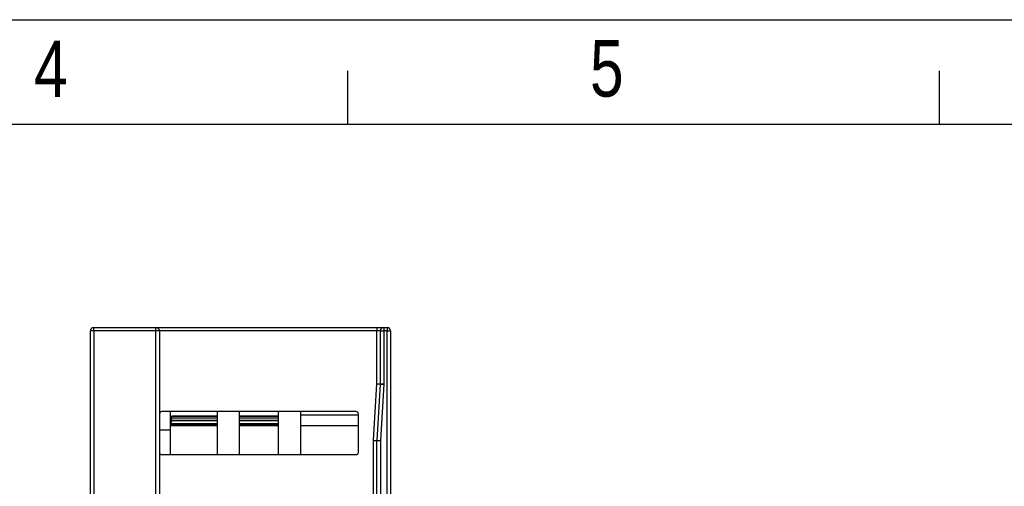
# Model space of a CAD drawing. Header units: millimetres. Extents: x 0 to 594, y 0 to 420.
# Tile 44 of 94: x 189 to 277, y 379 to 420. Entities that reach past the tile are written whole.
import ezdxf

# ---------------------------------------------------------------- set-up
doc = ezdxf.new("R2010")
doc.units = ezdxf.units.MM
doc.layers.add('SLD-0', color=7, linetype='Continuous')
doc.styles.add('SLDTEXTSTYLE0', font='GOTHIC.TTF', dxfattribs={"width": 0.8})

msp = doc.modelspace()

# ---------------------------------------------------------------- linework, layer by layer
at = {"color": 7, "linetype": 'Continuous', "lineweight": 25}
for p, q in [((196.035, 392.784), (201.535, 392.784)), ((196.035, 392.484), (196.035, 392.784)), ((201.535, 392.484), (201.535, 392.784)), ((201.535, 392.784), (221.085, 392.784)), ((221.085, 392.784), (221.085, 392.484)), ((221.085, 392.784), (221.685, 392.784)), ((221.685, 392.784), (221.985, 392.784)), ((221.685, 392.784), (221.685, 392.484)), ((221.985, 392.784), (221.985, 392.484)), ((196.035, 392.484), (195.735, 392.484)), ((195.735, 341.244), (195.735, 392.484)), ((201.535, 392.484), (196.035, 392.484)), ((196.035, 392.484), (196.035, 341.244)), ((201.535, 341.244), (201.535, 392.484)), ((201.835, 392.484), (201.535, 392.484)), ((201.835, 392.484), (201.835, 341.244)), ((221.085, 392.484), (201.835, 392.484)), ((221.085, 387.793), (221.085, 392.484)), ((221.385, 392.484), (221.085, 392.484)), ((221.385, 387.793), (221.385, 392.484)), ((221.385, 392.484), (221.685, 392.484)), ((221.685, 392.484), (221.685, 387.793)), ((221.985, 392.484), (221.685, 392.484)), ((221.985, 325.122), (221.985, 392.484)), ((221.985, 392.484), (222.285, 392.484)), ((222.285, 392.484), (222.285, 325.122)), ((220.786, 382.811), (221.085, 387.793)), ((221.085, 387.793), (221.385, 387.793)), ((221.085, 387.793), (221.385, 387.775)), ((221.086, 382.793), (221.385, 387.775)), ((221.385, 387.793), (221.685, 387.793)), ((221.385, 387.775), (221.684, 387.757)), ((221.684, 387.757), (221.385, 382.775)), ((219.235, 385.334), (202.035, 385.334)), ((202.835, 383.734), (202.835, 385.334)), ((202.835, 384.827), (202.935, 384.904)), ((202.935, 384.9), (202.835, 384.763)), ((202.935, 384.931), (202.874, 384.87)), ((206.935, 384.931), (202.935, 384.931)), ((202.935, 384.904), (202.935, 384.9)), ((206.935, 384.904), (202.935, 384.904)), ((206.935, 384.9), (202.935, 384.9)), ((206.935, 385.334), (206.935, 381.534)), ((208.935, 381.534), (208.935, 385.334)), ((212.335, 384.931), (208.935, 384.931)), ((212.335, 384.904), (208.935, 384.904)), ((212.335, 384.9), (208.935, 384.9)), ((212.335, 385.334), (212.335, 381.534)), ((214.335, 381.534), (214.335, 385.334)), ((219.435, 385.034), (214.335, 385.034)), ((219.435, 381.734), (219.435, 385.134)), ((202.873, 384.871), (202.835, 384.834)), ((202.835, 384.736), (202.935, 384.768)), ((202.935, 384.757), (202.835, 384.589)), ((206.935, 384.545), (202.835, 384.545)), ((202.835, 384.541), (202.935, 384.527)), ((202.935, 384.511), (202.835, 384.32)), ((206.935, 384.27), (202.835, 384.27)), ((202.835, 384.254), (202.935, 384.194)), ((206.935, 384.084), (202.835, 384.084)), ((202.935, 384.173), (202.892, 384.084)), ((202.935, 384.768), (202.935, 384.757)), ((206.935, 384.768), (202.935, 384.768)), ((206.935, 384.757), (202.935, 384.757)), ((202.935, 384.527), (202.935, 384.511)), ((206.935, 384.527), (202.935, 384.527)), ((206.935, 384.511), (202.935, 384.511)), ((202.935, 384.194), (202.935, 384.173)), ((206.935, 384.194), (202.935, 384.194)), ((206.935, 384.173), (202.935, 384.173)), ((212.335, 384.768), (208.935, 384.768)), ((212.335, 384.757), (208.935, 384.757)), ((212.335, 384.545), (208.935, 384.545)), ((212.335, 384.527), (208.935, 384.527)), ((212.335, 384.511), (208.935, 384.511)), ((212.335, 384.27), (208.935, 384.27)), ((212.335, 384.194), (208.935, 384.194)), ((212.335, 384.173), (208.935, 384.173)), ((212.335, 384.084), (208.935, 384.084)), ((219.435, 384.084), (214.335, 384.084)), ((201.835, 383.734), (202.835, 383.734)), ((202.835, 381.534), (202.835, 383.734)), ((220.785, 334.936), (220.785, 382.775)), ((220.785, 382.775), (221.085, 382.775)), ((220.786, 382.811), (221.086, 382.793)), ((221.085, 382.775), (221.385, 382.775)), ((221.085, 334.936), (221.085, 382.775)), ((221.086, 382.793), (221.385, 382.775)), ((221.385, 382.775), (221.385, 334.936)), ((202.035, 381.534), (219.235, 381.534))]:
    msp.add_line(p, q, dxfattribs=at)
for centre, radius, start, end in [((196.035, 392.484), 0.3, 90, 180), ((201.535, 392.484), 0.3, 0, 90), ((221.685, 392.484), 0.3, 90, 180), ((221.985, 392.484), 0.3, 0, 90), ((221.085, 387.793), 0.3, 356.56637, 0), ((221.085, 387.793), 0.6, 356.56637, 0), ((202.035, 385.134), 0.2, 90, 180), ((219.235, 385.134), 0.2, 0, 90), ((221.385, 382.775), 0.6, 176.56637, 180), ((221.385, 382.775), 0.3, 176.56637, 180), ((202.035, 381.734), 0.2, 180, 270), ((219.235, 381.734), 0.2, 270, 0)]:
    msp.add_arc(centre, radius, start, end, dxfattribs=at)
at = {"layer": 'SLD-0'}
for p, q in [((0, 420), (594, 420)), ((218.516, 410.773), (218.516, 415.479)), ((270.839, 410.773), (270.839, 415.479)), ((4.521, 410.773), (589.479, 410.773))]:
    msp.add_line(p, q, dxfattribs=at)

# ---------------------------------------------------------------- texts
at = {"layer": 'SLD-0', "char_height": 5, "attachment_point": 1, "style": 'SLDTEXTSTYLE0'}
for s, insert in [('4', (190.758, 418.158)), ('5', (239.923, 418.2))]:
    msp.add_mtext(s, dxfattribs=dict(at, insert=insert))

doc.saveas('drawing.dxf')
